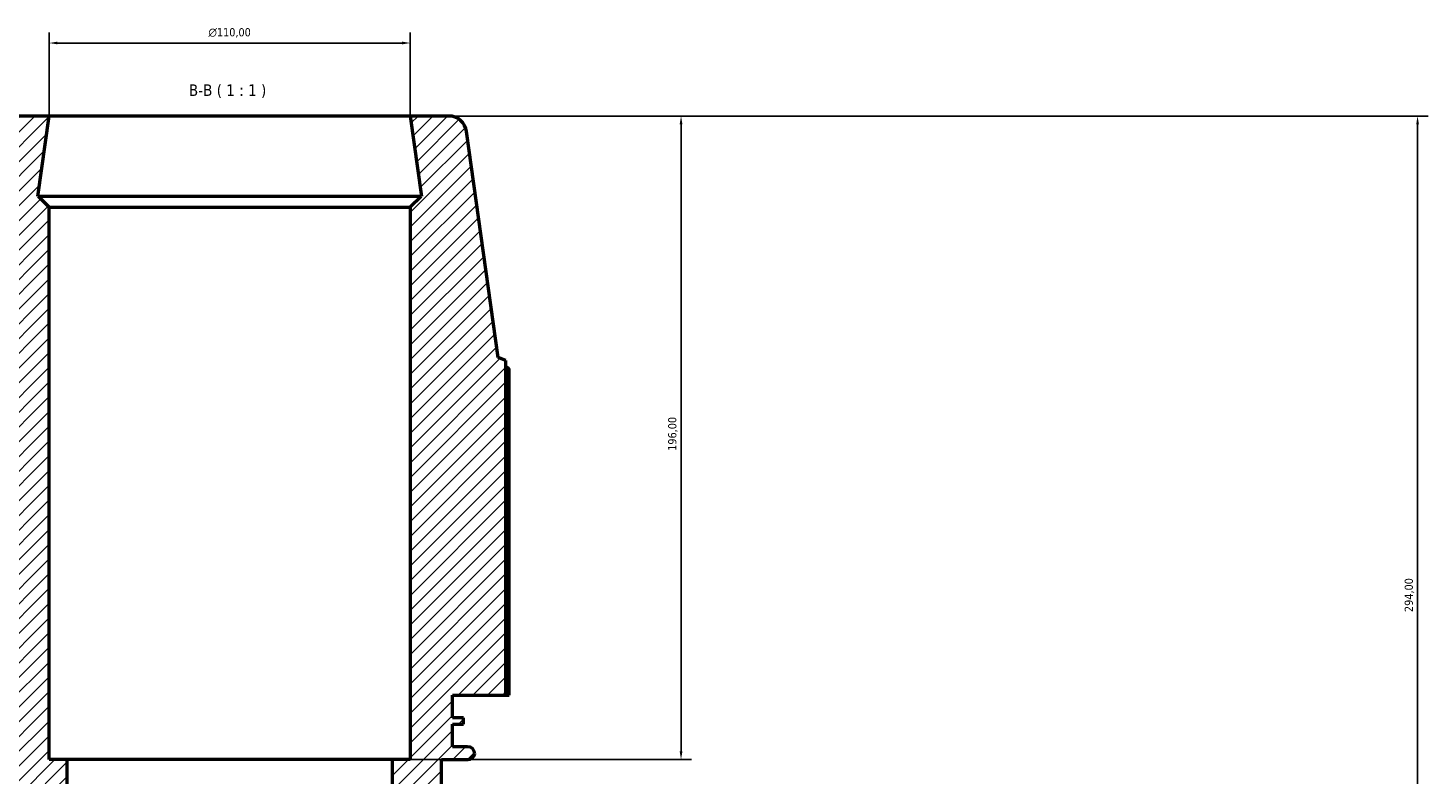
# Model space of a CAD drawing. Header units: millimetres. Extents: x -9 to 1578, y -217 to 1430.
# Tile 11 of 12: x 534 to 961, y 1202 to 1430. Entities that reach past the tile are written whole.
import ezdxf

# ---------------------------------------------------------------- set-up
doc = ezdxf.new("R2010")
doc.units = ezdxf.units.MM
for name, color, linetype, lineweight in [('Dimension (ISO)', 7, 'Continuous', 25), ('Hatch (ISO)', 7, 'Continuous', 18), ('Symbol (ISO)', 7, 'Continuous', 25), ('Visible (ISO)', 7, 'Continuous', 50)]:
    doc.layers.add(name, color=color, linetype=linetype, lineweight=lineweight)
doc.styles.add('Label Text (ISO)', font='tahoma.ttf')
doc.styles.add('Note Text (ISO)', font='tahoma.ttf')
doc.dimstyles.new('Default (ISO)', dxfattribs={"dimtxt": 2.5, "dimasz": 2.5, "dimexe": 3.175, "dimexo": 0, "dimgap": 0.762, "dimtad": 1, "dimrnd": 1e-08, "dimzin": 0, "dimtxsty": 'Note Text (ISO)', "dimcen": 0.09, "dimdle": 10, "dimclrd": 256, "dimclre": 256, "dimclrt": 232, "dimazin": 0, "dimtfac": 1.40208, "dimtmove": 0, "dimatfit": 3, "dimfxl": 1, "dimtolj": 1, "dimtzin": 0, "dimlwd": -1, "dimlwe": -1, "dimarcsym": 0})

# ---------------------------------------------------------------- blocks, each defined once
blk = doc.blocks.new('*D8')
at = {"layer": 'Defpoints', "color": 0, "transparency": 16777216}
for p in [(650.53, 1425.02), (540.53, 1402.79), (650.53, 1402.79)]:
    blk.add_point(p, dxfattribs=at)
at = {"layer": 'Dimension (ISO)', "transparency": 16777216}
for p, q in [((540.53, 1402.79), (540.53, 1428.2)), ((543.03, 1425.02), (648.03, 1425.02)), ((650.53, 1402.79), (650.53, 1428.2))]:
    blk.add_line(p, q, dxfattribs=at)
for points in [[(543.03, 1425.44), (543.03, 1424.61), (540.53, 1425.02)], [(648.03, 1425.44), (648.03, 1424.61), (650.53, 1425.02)]]:
    blk.add_solid(points, dxfattribs=at)
at = {"layer": 'Dimension (ISO)', "color": 232, "true_color": 0xca0064, "transparency": 16777216, "insert": (589.04, 1429.55), "char_height": 2.5, "attachment_point": 1, "style": 'Note Text (ISO)'}
blk.add_mtext('\\A1;\\fAIGDT|b0|i0;\\H2.5000;\\ln\\fTahoma|b0|i0;\\H2.5000;110,00', dxfattribs=at)
blk = doc.blocks.new('*D13')
at = {"layer": 'Defpoints', "color": 0, "transparency": 16777216}
for p in [(650.53, 1402.79), (645.03, 1206.79), (733.03, 1206.79)]:
    blk.add_point(p, dxfattribs=at)
at = {"layer": 'Dimension (ISO)', "transparency": 16777216}
for p, q in [((650.53, 1402.79), (736.21, 1402.79)), ((733.03, 1400.29), (733.03, 1209.29)), ((645.03, 1206.79), (736.21, 1206.79))]:
    blk.add_line(p, q, dxfattribs=at)
for points in [[(732.61, 1400.29), (733.45, 1400.29), (733.03, 1402.79)], [(732.61, 1209.29), (733.45, 1209.29), (733.03, 1206.79)]]:
    blk.add_solid(points, dxfattribs=at)
at = {"layer": 'Dimension (ISO)', "color": 232, "true_color": 0xca0064, "transparency": 16777216, "insert": (729.1, 1300.83), "char_height": 2.5, "attachment_point": 1, "rotation": 90, "style": 'Note Text (ISO)'}
blk.add_mtext('\\A1;196,00', dxfattribs=at)
blk = doc.blocks.new('*D14')
at = {"layer": 'Defpoints', "color": 0, "transparency": 16777216}
for p in [(650.53, 1402.79), (887.03, 1108.79), (957.43, 1108.79)]:
    blk.add_point(p, dxfattribs=at)
at = {"layer": 'Dimension (ISO)', "transparency": 16777216}
for p, q in [((650.53, 1402.79), (960.61, 1402.79)), ((957.43, 1400.29), (957.43, 1111.29)), ((887.03, 1108.79), (960.61, 1108.79))]:
    blk.add_line(p, q, dxfattribs=at)
for points in [[(957.02, 1400.29), (957.85, 1400.29), (957.43, 1402.79)], [(957.02, 1111.29), (957.85, 1111.29), (957.43, 1108.79)]]:
    blk.add_solid(points, dxfattribs=at)
at = {"layer": 'Dimension (ISO)', "color": 232, "true_color": 0xca0064, "transparency": 16777216, "insert": (953.5, 1251.73), "char_height": 2.5, "attachment_point": 1, "rotation": 90, "style": 'Note Text (ISO)'}
blk.add_mtext('\\A1;294,00', dxfattribs=at)

msp = doc.modelspace()

# ---------------------------------------------------------------- hatches: boundary and pattern name
at = {"layer": 'Hatch (ISO)'}
h = msp.add_hatch(dxfattribs=at)
h.set_pattern_fill('ANSI31', color=256, scale=25.4, style=0)
h.set_pattern_definition([(45, (0, 0), (-2.245064, 2.245064), [])])
edge = h.paths.add_edge_path()
edge.add_line((480.431, 1040.91), (484.106, 1040.91))
edge.add_line((484.106, 1040.91), (484.106, 1039.214))
edge.add_line((484.106, 1039.214), (488.19, 1039.214))
edge.add_line((488.19, 1039.214), (488.19, 1040.91))
edge.add_line((488.19, 1040.91), (491.865, 1040.91))
edge.add_line((491.865, 1040.91), (491.865, 1039.717))
edge.add_ellipse((494.065, 1039.717), major_axis=(-2.2, 0), ratio=1, start_angle=0, end_angle=90)
edge.add_line((494.065, 1037.517), (494.565, 1037.517))
edge.add_ellipse((494.565, 1039.717), major_axis=(0, -2.2), ratio=1, start_angle=0, end_angle=90)
edge.add_line((496.765, 1039.717), (496.765, 1044.304))
edge.add_line((496.765, 1044.304), (694.298, 1044.304))
edge.add_line((694.298, 1044.304), (694.298, 1039.717))
edge.add_ellipse((696.498, 1039.717), major_axis=(-2.2, 0), ratio=1, start_angle=0, end_angle=90)
edge.add_line((696.498, 1037.517), (696.998, 1037.517))
edge.add_ellipse((696.998, 1039.717), major_axis=(0, -2.2), ratio=1, start_angle=0, end_angle=90)
edge.add_line((699.198, 1039.717), (699.198, 1040.91))
edge.add_line((699.198, 1040.91), (702.873, 1040.91))
edge.add_line((702.873, 1040.91), (702.873, 1039.214))
edge.add_line((702.873, 1039.214), (706.956, 1039.214))
edge.add_line((706.956, 1039.214), (706.956, 1040.91))
edge.add_line((706.956, 1040.91), (710.631, 1040.91))
edge.add_line((710.631, 1040.91), (710.631, 1024.62))
edge.add_line((710.631, 1024.62), (812.588, 1024.62))
edge.add_line((812.588, 1024.62), (813.531, 1026.956))
edge.add_line((813.531, 1026.956), (882.297, 1036.62))
edge.add_ellipse((881.531, 1042.067), major_axis=(0.765, -5.446), ratio=1, start_angle=0, end_angle=82)
edge.add_line((887.031, 1042.067), (887.031, 1053.785))
edge.add_line((887.031, 1053.785), (862.531, 1050.342))
edge.add_line((862.531, 1050.342), (862.531, 1050.485))
edge.add_line((862.531, 1050.485), (859.231, 1053.785))
edge.add_line((859.231, 1053.785), (691.031, 1053.785))
edge.add_line((691.031, 1053.785), (691.031, 1059.285))
edge.add_line((691.031, 1059.285), (500.031, 1059.285))
edge.add_line((500.031, 1059.285), (500.031, 1053.785))
edge.add_line((500.031, 1053.785), (331.831, 1053.785))
edge.add_line((331.831, 1053.785), (328.531, 1050.485))
edge.add_line((328.531, 1050.485), (328.531, 1050.342))
edge.add_line((328.531, 1050.342), (304.031, 1053.785))
edge.add_line((304.031, 1053.785), (304.031, 1042.067))
edge.add_ellipse((309.531, 1042.067), major_axis=(-5.5, 0), ratio=1, start_angle=0, end_angle=82)
edge.add_line((308.766, 1036.62), (377.531, 1026.956))
edge.add_line((377.531, 1026.956), (378.475, 1024.62))
edge.add_line((378.475, 1024.62), (480.431, 1024.62))
edge.add_line((480.431, 1024.62), (480.431, 1040.91))
edge = h.paths.add_edge_path()
edge.add_line((511.366, 1226.385), (527.656, 1226.385))
edge.add_line((527.656, 1226.385), (527.656, 1219.525))
edge.add_line((527.656, 1219.525), (524.262, 1219.525))
edge.add_line((524.262, 1219.525), (524.262, 1217.565))
edge.add_line((524.262, 1217.565), (527.656, 1217.565))
edge.add_line((527.656, 1217.565), (527.656, 1210.705))
edge.add_line((527.656, 1210.705), (523.069, 1210.705))
edge.add_ellipse((523.069, 1208.505), major_axis=(0, 2.2), ratio=1, start_angle=0, end_angle=90)
edge.add_ellipse((523.016, 1208.985), major_axis=(-2.147, -0.48), ratio=1, start_angle=0, end_angle=77.39774)
edge.add_line((523.016, 1206.785), (531.05, 1206.785))
edge.add_line((531.05, 1206.785), (531.05, 1178.767))
edge.add_spline(control_points=[(531.05, 1178.767), (531.05, 1178.397), (531.013, 1178.029), (530.865, 1177.305), (530.755, 1176.952), (530.33, 1175.953), (529.923, 1175.355), (528.904, 1174.349), (528.301, 1173.95), (526.975, 1173.407), (526.266, 1173.267), (525.55, 1173.267)], knot_values=[-0.8661478, -0.8661478, -0.8661478, -0.8661478, -0.7553556, -0.7553556, -0.6445634, -0.6445634, -0.4297089, -0.4297089, -0.2148545, -0.2148545, 0, 0, 0, 0], degree=3, periodic=0)
edge.add_line((525.55, 1173.267), (496.765, 1173.267))
edge.add_line((496.765, 1173.267), (496.765, 1177.854))
edge.add_ellipse((494.565, 1177.854), major_axis=(2.2, 0), ratio=1, start_angle=0, end_angle=90)
edge.add_line((494.565, 1180.054), (494.065, 1180.054))
edge.add_ellipse((494.065, 1177.854), major_axis=(0, 2.2), ratio=1, start_angle=0, end_angle=90)
edge.add_line((491.865, 1177.854), (491.865, 1176.66))
edge.add_line((491.865, 1176.66), (488.19, 1176.66))
edge.add_line((488.19, 1176.66), (488.19, 1178.357))
edge.add_line((488.19, 1178.357), (484.106, 1178.357))
edge.add_line((484.106, 1178.357), (484.106, 1176.66))
edge.add_line((484.106, 1176.66), (480.431, 1176.66))
edge.add_line((480.431, 1176.66), (480.431, 1192.95))
edge.add_line((480.431, 1192.95), (378.475, 1192.95))
edge.add_line((378.475, 1192.95), (377.531, 1190.615))
edge.add_line((377.531, 1190.615), (308.766, 1180.951))
edge.add_ellipse((309.531, 1175.504), major_axis=(-0.765, 5.446), ratio=1, start_angle=0, end_angle=82)
edge.add_line((304.031, 1175.504), (304.031, 1163.785))
edge.add_line((304.031, 1163.785), (328.531, 1167.229))
edge.add_line((328.531, 1167.229), (328.531, 1167.085))
edge.add_line((328.531, 1167.085), (331.831, 1163.785))
edge.add_line((331.831, 1163.785), (500.031, 1163.785))
edge.add_line((500.031, 1163.785), (500.031, 1158.285))
edge.add_line((500.031, 1158.285), (546.031, 1158.285))
edge.add_line((546.031, 1158.285), (546.031, 1206.785))
edge.add_line((546.031, 1206.785), (540.531, 1206.785))
edge.add_line((540.531, 1206.785), (540.531, 1374.985))
edge.add_line((540.531, 1374.985), (537.231, 1378.285))
edge.add_line((537.231, 1378.285), (537.088, 1378.285))
edge.add_line((537.088, 1378.285), (540.531, 1402.785))
edge.add_line((540.531, 1402.785), (528.812, 1402.785))
edge.add_ellipse((528.812, 1397.285), major_axis=(0, 5.5), ratio=1, start_angle=0, end_angle=82)
edge.add_line((523.366, 1398.051), (513.701, 1329.285))
edge.add_line((513.701, 1329.285), (511.366, 1328.342))
edge.add_line((511.366, 1328.342), (511.366, 1226.385))
edge = h.paths.add_edge_path()
edge.add_line((663.406, 1226.385), (679.696, 1226.385))
edge.add_line((679.696, 1226.385), (679.696, 1328.342))
edge.add_line((679.696, 1328.342), (677.361, 1329.285))
edge.add_line((677.361, 1329.285), (667.697, 1398.051))
edge.add_ellipse((662.25, 1397.285), major_axis=(5.446, 0.765), ratio=1, start_angle=0, end_angle=82)
edge.add_line((662.25, 1402.785), (650.531, 1402.785))
edge.add_line((650.531, 1402.785), (653.974, 1378.285))
edge.add_line((653.974, 1378.285), (653.831, 1378.285))
edge.add_line((653.831, 1378.285), (650.531, 1374.985))
edge.add_line((650.531, 1374.985), (650.531, 1206.785))
edge.add_line((650.531, 1206.785), (645.031, 1206.785))
edge.add_line((645.031, 1206.785), (645.031, 1158.285))
edge.add_line((645.031, 1158.285), (691.031, 1158.285))
edge.add_line((691.031, 1158.285), (691.031, 1163.785))
edge.add_line((691.031, 1163.785), (859.231, 1163.785))
edge.add_line((859.231, 1163.785), (862.531, 1167.085))
edge.add_line((862.531, 1167.085), (862.531, 1167.229))
edge.add_line((862.531, 1167.229), (887.031, 1163.785))
edge.add_line((887.031, 1163.785), (887.031, 1175.504))
edge.add_ellipse((881.531, 1175.504), major_axis=(5.5, 0), ratio=1, start_angle=0, end_angle=82)
edge.add_line((882.297, 1180.951), (813.531, 1190.615))
edge.add_line((813.531, 1190.615), (812.588, 1192.95))
edge.add_line((812.588, 1192.95), (710.631, 1192.95))
edge.add_line((710.631, 1192.95), (710.631, 1176.66))
edge.add_line((710.631, 1176.66), (706.956, 1176.66))
edge.add_line((706.956, 1176.66), (706.956, 1178.357))
edge.add_line((706.956, 1178.357), (702.873, 1178.357))
edge.add_line((702.873, 1178.357), (702.873, 1176.66))
edge.add_line((702.873, 1176.66), (699.198, 1176.66))
edge.add_line((699.198, 1176.66), (699.198, 1177.854))
edge.add_ellipse((696.998, 1177.854), major_axis=(2.2, 0), ratio=1, start_angle=0, end_angle=90)
edge.add_line((696.998, 1180.054), (696.498, 1180.054))
edge.add_ellipse((696.498, 1177.854), major_axis=(0, 2.2), ratio=1, start_angle=0, end_angle=90)
edge.add_line((694.298, 1177.854), (694.298, 1173.267))
edge.add_line((694.298, 1173.267), (665.512, 1173.267))
edge.add_spline(control_points=[(665.512, 1173.267), (665.143, 1173.267), (664.775, 1173.304), (664.051, 1173.452), (663.698, 1173.562), (662.699, 1173.987), (662.101, 1174.394), (661.095, 1175.413), (660.696, 1176.016), (660.152, 1177.341), (660.012, 1178.051), (660.012, 1178.767)], knot_values=[-0.8661478, -0.8661478, -0.8661478, -0.8661478, -0.7553556, -0.7553556, -0.6445634, -0.6445634, -0.4297089, -0.4297089, -0.2148545, -0.2148545, 0, 0, 0, 0], degree=3, periodic=0)
edge.add_line((660.012, 1178.767), (660.012, 1206.785))
edge.add_line((660.012, 1206.785), (668.047, 1206.785))
edge.add_ellipse((668.047, 1208.985), major_axis=(0, -2.2), ratio=1, start_angle=0, end_angle=77.39774)
edge.add_ellipse((667.994, 1208.505), major_axis=(2.2, 0), ratio=1, start_angle=0, end_angle=90)
edge.add_line((667.994, 1210.705), (663.406, 1210.705))
edge.add_line((663.406, 1210.705), (663.406, 1217.565))
edge.add_line((663.406, 1217.565), (666.8, 1217.565))
edge.add_line((666.8, 1217.565), (666.8, 1219.525))
edge.add_line((666.8, 1219.525), (663.406, 1219.525))
edge.add_line((663.406, 1219.525), (663.406, 1226.385))

# ---------------------------------------------------------------- linework, layer by layer
at = {"layer": 'Visible (ISO)'}
for p, q in [((540.531, 1402.785), (528.812, 1402.785)), ((537.088, 1378.285), (540.531, 1402.785)), ((650.531, 1402.785), (540.531, 1402.785)), ((662.25, 1402.785), (650.531, 1402.785)), ((650.531, 1402.785), (653.974, 1378.285)), ((677.361, 1329.285), (667.697, 1398.051)), ((537.231, 1378.285), (537.088, 1378.285)), ((540.531, 1374.985), (537.231, 1378.285)), ((653.831, 1378.285), (537.231, 1378.285)), ((653.831, 1378.285), (650.531, 1374.985)), ((653.974, 1378.285), (653.831, 1378.285)), ((540.531, 1206.785), (540.531, 1374.985)), ((540.531, 1374.985), (650.531, 1374.985)), ((650.531, 1374.985), (650.531, 1206.785)), ((679.696, 1328.342), (677.361, 1329.285)), ((679.696, 1226.385), (679.696, 1328.342)), ((680.685, 1226.385), (680.685, 1325.782)), ((663.406, 1226.385), (679.696, 1226.385)), ((663.406, 1219.525), (663.406, 1226.385)), ((679.696, 1226.385), (680.685, 1226.385)), ((666.8, 1219.525), (663.406, 1219.525)), ((663.406, 1210.705), (663.406, 1217.565)), ((663.406, 1217.565), (666.8, 1217.565)), ((666.8, 1217.565), (666.8, 1219.525)), ((667.994, 1210.705), (663.406, 1210.705)), ((546.031, 1206.785), (540.531, 1206.785)), ((546.031, 1158.285), (546.031, 1206.785)), ((645.031, 1206.785), (546.031, 1206.785)), ((650.531, 1206.785), (645.031, 1206.785)), ((645.031, 1206.785), (645.031, 1158.285)), ((660.012, 1178.767), (660.012, 1206.785)), ((660.012, 1206.785), (668.047, 1206.785))]:
    msp.add_line(p, q, dxfattribs=at)
for centre, radius, start, end in [((662.25, 1397.285), 5.5, 8, 90), ((667.994, 1208.505), 2.2, 0, 90), ((668.047, 1208.985), 2.2, 270, 347.39774)]:
    msp.add_arc(centre, radius, start, end, dxfattribs=at)
msp.add_rational_spline([(680.685, 1325.782), (680.186, 1326.106), (679.696, 1326.42)], [1, 1.000443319, 1.00073854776], degree=2, dxfattribs=at)

# ---------------------------------------------------------------- texts
at = {"layer": 'Symbol (ISO)', "insert": (583.092, 1408.285), "char_height": 3.5, "attachment_point": 7, "style": 'Label Text (ISO)'}
msp.add_mtext('B-B ( 1 : 1 )', dxfattribs=at)

# ---------------------------------------------------------------- dimensions: what is measured, and where the dimension line sits
at = {"layer": 'Dimension (ISO)'}
dim = msp.add_linear_dim(base=(650.531, 1425.022), p1=(540.531, 1402.785), p2=(650.531, 1402.785), angle=180, text='\\fAIGDT|b0|i0;\\H2.5000;\\ln\\fTahoma|b0|i0;\\H2.5000;<>', dimstyle='Default (ISO)', override={"dimdec": 2, "dimtp": 0, "dimtm": 0, "dimtdec": 2, "dimtofl": 0, "dimatfit": 1}, dxfattribs=at)
dim.commit()
dim.dimension.update_dxf_attribs({"geometry": '*D8', "text_midpoint": (595.531, 1425.022), "dimtype": 160})
for base, p2, angle, picture, middle in [((733.031, 1206.785), (645.031, 1206.785), 270, '*D13', (733.031, 1305.785)), ((957.433, 1108.785), (887.031, 1108.785), 90, '*D14', (957.433, 1256.785))]:
    dim = msp.add_linear_dim(base=base, p1=(650.531, 1402.785), p2=p2, angle=angle, dimstyle='Default (ISO)', override={"dimdec": 2, "dimtp": 0, "dimtm": 0, "dimtdec": 2, "dimtofl": 0, "dimatfit": 1}, dxfattribs=at)
    dim.commit()
    dim.dimension.update_dxf_attribs({"geometry": picture, "text_midpoint": middle, "dimtype": 160})

doc.saveas('drawing.dxf')
